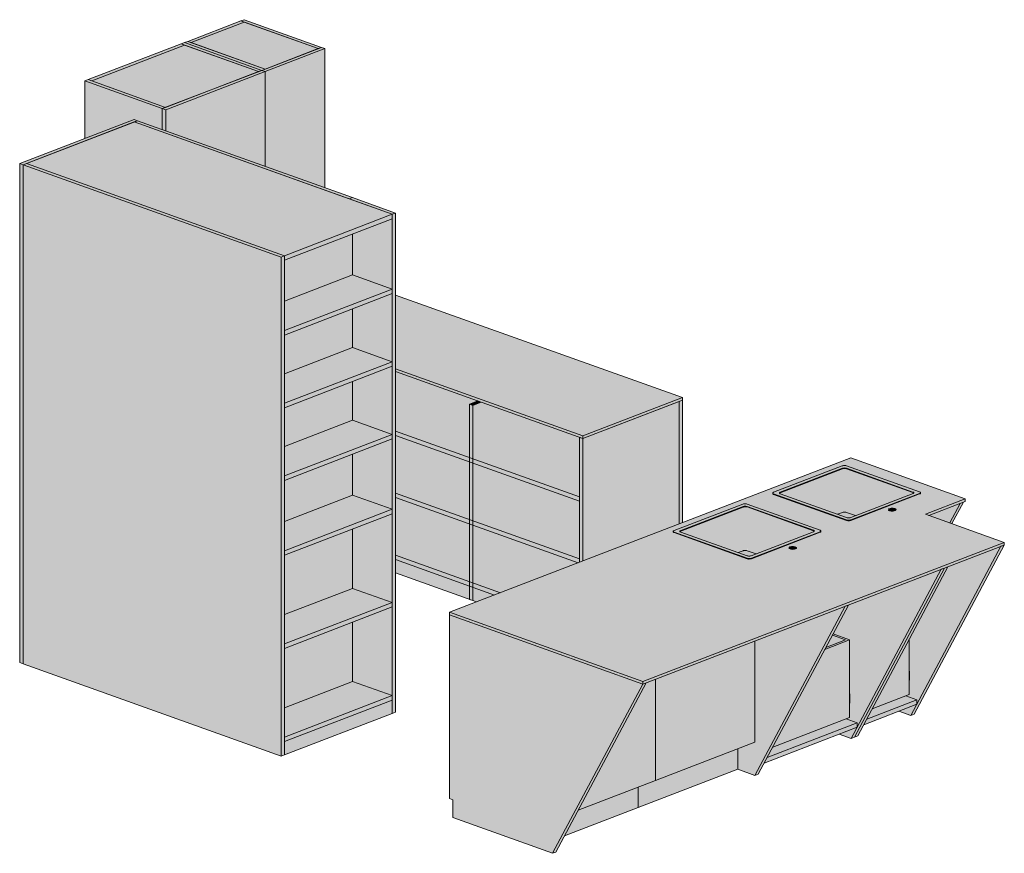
# Model space of a CAD drawing. Header units: centimetres. Extents: x 22388 to 27016, y -3381 to 11867.
# Tile 7 of 10: x 25496 to 25908, y 2573 to 2921. Entities that reach past the tile are written whole.
import ezdxf

# ---------------------------------------------------------------- set-up
doc = ezdxf.new("R2010")
doc.units = ezdxf.units.CM
doc.layers.add('A-GENM', color=13, linetype='Continuous', lineweight=18)

# ---------------------------------------------------------------- blocks, each defined once
blk = doc.blocks.new('CASE_Zestaw-Kuchnia-Wydawalnia - E25-ZK-01-9015033-E25-ZK-01 Copy 1')
at = {"layer": 'A-GENM'}
for points in [[(-22764.64, 2911.88), (-22742.43, 2920.43), (-22743.86, 2920.94), (-22766.08, 2912.39)], [(-22733.69, 2900.8), (-22711.53, 2909.37), (-22742.43, 2920.43), (-22764.58, 2911.86), (-22735.07, 2901.3)], [(-22711.47, 2909.35), (-22710.08, 2909.88), (-22742.48, 2921.47), (-22743.86, 2920.94), (-22711.53, 2909.37)], [(-22806.29, 2895.85), (-22767.41, 2910.81), (-22768.85, 2911.33), (-22807.73, 2896.37)], [(-22775.33, 2884.78), (-22736.52, 2899.75), (-22767.41, 2910.81), (-22806.23, 2895.83), (-22776.72, 2885.27)], [(-22736.46, 2899.73), (-22735.07, 2900.27), (-22767.47, 2911.86), (-22768.85, 2911.33), (-22736.52, 2899.75)], [(-22735.07, 2900.27), (-22733.69, 2900.8), (-22766.08, 2912.39), (-22767.41, 2911.84), (-22736.46, 2900.77)], [(-22733.63, 2899.75), (-22708.64, 2909.37), (-22710.08, 2909.88), (-22735.07, 2900.27), (-22733.69, 2899.77)], [(-22708.64, 2851.12), (-22708.64, 2909.37), (-22733.63, 2899.75), (-22733.63, 2860.06), (-22711.47, 2852.13)], [(-22775.28, 2883.73), (-22733.63, 2899.75), (-22735.07, 2900.27), (-22776.72, 2884.24)], [(-22733.63, 2860.06), (-22733.63, 2899.75), (-22775.28, 2883.73), (-22775.28, 2874.96), (-22735.07, 2860.58)], [(-22776.72, 2884.24), (-22775.33, 2884.78), (-22807.73, 2896.37), (-22809.11, 2895.83), (-22778.22, 2884.78)], [(-22809.11, 2871.78), (-22788.47, 2879.68), (-22776.72, 2875.48), (-22776.72, 2884.24), (-22809.11, 2895.83), (-22809.11, 2874.31)], [(-22775.28, 2874.96), (-22775.33, 2883.75), (-22776.72, 2884.24), (-22776.72, 2875.48), (-22775.33, 2874.98)], [(-22834.98, 2860.76), (-22787.08, 2879.19), (-22788.52, 2879.7), (-22836.42, 2861.27)], [(-22725.62, 2822.65), (-22680.5, 2840.02), (-22788.47, 2878.65), (-22833.59, 2861.29), (-22727.01, 2823.15)], [(-22698.49, 2846.46), (-22697.1, 2846.99), (-22787.08, 2879.19), (-22788.47, 2878.65), (-22711.47, 2851.1)], [(-22834.98, 2651.82), (-22834.98, 2860.76), (-22836.42, 2861.27), (-22836.42, 2652.33)], [(-22727.01, 2822.12), (-22725.62, 2822.65), (-22833.59, 2861.29), (-22834.98, 2860.76), (-22728.5, 2822.65)], [(-22727.01, 2613.18), (-22727.01, 2822.12), (-22834.98, 2860.76), (-22834.98, 2651.82), (-22763.3, 2626.17)], [(-22680.5, 2840.02), (-22679.11, 2840.55), (-22697.1, 2846.99), (-22698.49, 2846.46), (-22681.99, 2840.55)], [(-22725.62, 2820.8), (-22680.5, 2838.16), (-22680.5, 2840.02), (-22725.62, 2822.65), (-22725.62, 2820.99)], [(-22680.5, 2631.08), (-22679.11, 2631.61), (-22679.11, 2840.55), (-22680.5, 2840.02), (-22680.5, 2636.65)], [(-22727.01, 2613.18), (-22725.62, 2613.72), (-22725.62, 2822.65), (-22727.01, 2822.12), (-22727.01, 2619.29)], [(-22725.62, 2791.31), (-22680.5, 2808.68), (-22697.05, 2814.6), (-22725.62, 2803.61), (-22725.62, 2791.94)], [(-22725.62, 2789.46), (-22680.5, 2806.82), (-22680.5, 2808.68), (-22725.62, 2791.31)], [(-22600.67, 2747.23), (-22559.02, 2763.25), (-22679.11, 2806.22), (-22679.11, 2775.3), (-22625.72, 2756.19)], [(-22725.62, 2760.9), (-22680.5, 2778.26), (-22697.05, 2784.19), (-22725.62, 2773.2), (-22725.62, 2760.94)], [(-22725.62, 2759.04), (-22680.5, 2776.41), (-22680.5, 2778.26), (-22725.62, 2760.9)], [(-22600.67, 2746.11), (-22600.67, 2747.23), (-22679.11, 2775.3), (-22679.11, 2774.18), (-22603.78, 2747.23)], [(-22646.74, 2760), (-22643.24, 2761.35), (-22644.68, 2761.86), (-22648.18, 2760.51)], [(-22600.67, 2746.11), (-22559.02, 2762.14), (-22559.02, 2763.25), (-22600.67, 2747.23)], [(-22600.67, 2694.89), (-22560.41, 2710.38), (-22560.41, 2761.61), (-22600.67, 2746.11), (-22600.67, 2695.74)], [(-22560.41, 2710.38), (-22559.02, 2710.91), (-22559.07, 2762.12), (-22560.41, 2761.61), (-22560.41, 2714.35)], [(-22725.62, 2730.49), (-22680.5, 2747.85), (-22697.05, 2753.78), (-22725.62, 2742.79), (-22725.62, 2734.94)], [(-22602.11, 2719.88), (-22602.11, 2721.74), (-22679.11, 2749.29), (-22679.11, 2747.44), (-22607.3, 2721.74)], [(-22725.62, 2728.63), (-22680.5, 2745.99), (-22680.5, 2747.85), (-22725.62, 2730.49)], [(-22602.11, 2694.33), (-22600.67, 2694.89), (-22600.67, 2746.11), (-22602.11, 2746.63), (-22602.11, 2695.74)], [(-22518.09, 2723.45), (-22491.99, 2733.5), (-22491.99, 2733.68), (-22518.09, 2723.64), (-22518.09, 2723.55)], [(-22494.04, 2714.41), (-22491.99, 2715.23), (-22491.99, 2733.5), (-22518.09, 2723.45), (-22518.06, 2723.01), (-22495.67, 2715)], [(-22491.99, 2733.5), (-22491.46, 2733.61), (-22490.84, 2733.62), (-22490.3, 2733.59), (-22490.3, 2733.69), (-22490.84, 2733.8), (-22491.46, 2733.8), (-22491.99, 2733.68), (-22491.99, 2733.57)], [(-22491.99, 2715.2), (-22491.46, 2715.32), (-22490.52, 2715.27), (-22490.3, 2715.23), (-22490.3, 2733.51), (-22490.84, 2733.62), (-22491.48, 2733.61), (-22491.99, 2733.5), (-22491.99, 2715.21)], [(-22462.51, 2723.57), (-22462.51, 2723.75), (-22490.3, 2733.69), (-22490.29, 2733.51), (-22462.78, 2723.66)], [(-22486.53, 2713.87), (-22462.51, 2723.12), (-22462.51, 2723.57), (-22490.3, 2733.51), (-22490.26, 2715.2), (-22487.88, 2714.35)], [(-22725.62, 2699.15), (-22680.5, 2716.51), (-22697.05, 2722.44), (-22725.62, 2711.44)], [(-22602.71, 2694.1), (-22602.11, 2694.33), (-22602.11, 2695.74), (-22679.11, 2723.29), (-22679.11, 2721.44), (-22607.3, 2695.74)], [(-22520.82, 2722.78), (-22520.85, 2722.98), (-22521.16, 2723.06), (-22521.13, 2722.96), (-22520.85, 2722.79)], [(-22490.3, 2711.86), (-22490.3, 2712.04), (-22520.82, 2722.96), (-22520.82, 2722.78), (-22490.44, 2711.91)], [(-22518.09, 2723.02), (-22518.09, 2723.45), (-22518.4, 2723.24), (-22518.29, 2723.13), (-22518.24, 2723.09)], [(-22518.39, 2723.25), (-22518.24, 2723.38), (-22518.09, 2723.45), (-22518.09, 2723.64), (-22518.39, 2723.44), (-22518.39, 2723.32)], [(-22488.46, 2711.87), (-22459.72, 2722.93), (-22459.72, 2723.11), (-22488.46, 2712.06)], [(-22462.19, 2723.37), (-22462.19, 2723.55), (-22462.51, 2723.75), (-22462.51, 2723.57), (-22462.24, 2723.41)], [(-22462.51, 2723.11), (-22462.24, 2723.26), (-22462.19, 2723.37), (-22462.51, 2723.57), (-22462.51, 2723.11)], [(-22462.18, 2723.33), (-22462.17, 2723.51), (-22462.19, 2723.41), (-22462.18, 2723.34)], [(-22459.72, 2722.93), (-22459.4, 2723.15), (-22459.41, 2723.32), (-22459.54, 2723.2), (-22459.72, 2723.11)], [(-22455.83, 2713.96), (-22440.67, 2719.79), (-22440.67, 2720.9), (-22457.33, 2714.49), (-22456.33, 2714.14)], [(-22725.62, 2697.29), (-22680.5, 2714.65), (-22680.5, 2716.51), (-22725.62, 2699.15)], [(-22559.74, 2707.43), (-22533.64, 2717.47), (-22533.64, 2717.66), (-22559.74, 2707.61), (-22559.74, 2707.52)], [(-22535.69, 2698.39), (-22533.64, 2699.21), (-22533.64, 2717.47), (-22559.74, 2707.43), (-22559.71, 2706.98), (-22537.89, 2699.18)], [(-22533.64, 2717.47), (-22533.11, 2717.59), (-22532.49, 2717.59), (-22531.94, 2717.56), (-22532, 2717.68), (-22532.49, 2717.78), (-22533.11, 2717.77), (-22533.64, 2717.66), (-22533.64, 2717.54)], [(-22533.64, 2699.18), (-22533.11, 2699.3), (-22532.17, 2699.25), (-22531.94, 2699.21), (-22531.94, 2717.48), (-22532.49, 2717.59), (-22533.19, 2717.58), (-22533.64, 2717.47), (-22533.64, 2699.19)], [(-22504.16, 2707.54), (-22504.16, 2707.72), (-22531.94, 2717.67), (-22531.94, 2717.48), (-22504.42, 2707.63)], [(-22528.18, 2697.84), (-22504.16, 2707.1), (-22504.16, 2707.54), (-22531.94, 2717.48), (-22531.91, 2699.18), (-22529.74, 2698.4)], [(-22470.69, 2715.81), (-22470.1, 2715.96), (-22470.1, 2716.8), (-22470.82, 2716.94), (-22471.65, 2716.94), (-22472.36, 2716.78), (-22472.75, 2716.53), (-22472.76, 2716.51), (-22472.81, 2716.36), (-22472.67, 2716.14), (-22472.51, 2716.03), (-22472.01, 2715.85), (-22471.73, 2715.81), (-22471.18, 2715.85), (-22470.77, 2715.82)], [(-22470.1, 2715.94), (-22469.81, 2716.08), (-22469.66, 2716.23), (-22469.61, 2716.38), (-22469.67, 2716.53), (-22469.84, 2716.67), (-22470.1, 2716.78), (-22470.1, 2715.96)], [(-22447.13, 2710.85), (-22442.8, 2718.97), (-22455.83, 2713.96), (-22447.87, 2711.11)], [(-22446.21, 2710.51), (-22441.42, 2719.5), (-22442.8, 2718.97), (-22447.13, 2710.85)], [(-22489.42, 2712.94), (-22488.73, 2713.03), (-22488.07, 2713.28), (-22486.53, 2713.87), (-22490.55, 2715.28), (-22491.15, 2715.32), (-22491.75, 2715.27), (-22491.99, 2715.2), (-22494.04, 2714.41), (-22489.99, 2712.99), (-22489.73, 2712.96)], [(-22489.37, 2711.72), (-22488.72, 2711.79), (-22488.46, 2711.87), (-22488.5, 2712.04), (-22489.04, 2711.93), (-22489.73, 2711.93), (-22490.3, 2711.96), (-22490.28, 2711.85), (-22489.71, 2711.74), (-22489.4, 2711.72)], [(-22471.18, 2715.77), (-22470.94, 2715.84), (-22471.73, 2715.81), (-22471.6, 2715.79)], [(-22562.47, 2706.75), (-22562.5, 2706.95), (-22562.81, 2707.04), (-22562.77, 2706.93), (-22562.5, 2706.77)], [(-22531.95, 2695.83), (-22531.95, 2696.02), (-22562.47, 2706.94), (-22562.47, 2706.75), (-22532.48, 2696.02)], [(-22559.74, 2707), (-22559.77, 2707.41), (-22560.05, 2707.22), (-22559.94, 2707.1), (-22559.91, 2707.07)], [(-22560.04, 2707.23), (-22559.77, 2707.41), (-22559.74, 2707.43), (-22559.74, 2707.61), (-22560.04, 2707.41), (-22560.04, 2707.29)], [(-22530.11, 2695.84), (-22501.37, 2706.9), (-22501.37, 2707.09), (-22530.11, 2696.02)], [(-22503.84, 2707.34), (-22503.84, 2707.53), (-22504.16, 2707.72), (-22504.13, 2707.53), (-22503.91, 2707.4)], [(-22504.16, 2707.08), (-22503.89, 2707.23), (-22503.84, 2707.34), (-22504.16, 2707.54), (-22504.16, 2707.09)], [(-22503.82, 2707.31), (-22503.82, 2707.48), (-22503.84, 2707.41), (-22503.83, 2707.31)], [(-22501.37, 2706.9), (-22501.04, 2707.12), (-22501.06, 2707.29), (-22501.23, 2707.16), (-22501.37, 2707.09)], [(-22575.6, 2643.32), (-22424.27, 2701.55), (-22424.27, 2702.67), (-22575.6, 2644.44)], [(-22512.34, 2699.78), (-22511.75, 2699.93), (-22511.75, 2700.77), (-22512.47, 2700.92), (-22513.3, 2700.91), (-22514.01, 2700.75), (-22514.4, 2700.5), (-22514.41, 2700.49), (-22514.46, 2700.33), (-22514.32, 2700.11), (-22514.16, 2700), (-22513.65, 2699.83), (-22513.35, 2699.79), (-22512.89, 2699.82), (-22512.34, 2699.79)], [(-22512.83, 2699.75), (-22512.68, 2699.81), (-22513.38, 2699.79), (-22513.25, 2699.77)], [(-22511.75, 2699.92), (-22511.46, 2700.06), (-22511.31, 2700.2), (-22511.26, 2700.35), (-22511.32, 2700.51), (-22511.49, 2700.65), (-22511.75, 2700.75), (-22511.75, 2699.93)], [(-22463.4, 2630.2), (-22462.01, 2630.74), (-22424.27, 2701.55), (-22425.66, 2701.02), (-22456.71, 2642.74)], [(-22637.73, 2680.63), (-22635.22, 2681.59), (-22679.11, 2697.29), (-22679.11, 2695.44), (-22641.08, 2681.83)], [(-22531.07, 2696.92), (-22530.38, 2697.01), (-22529.71, 2697.25), (-22528.18, 2697.84), (-22532.2, 2699.26), (-22532.8, 2699.3), (-22533.4, 2699.25), (-22533.64, 2699.18), (-22535.69, 2698.39), (-22531.64, 2696.97), (-22531.13, 2696.92)], [(-22531.02, 2695.7), (-22530.37, 2695.77), (-22530.11, 2695.84), (-22530.14, 2696.02), (-22530.68, 2695.9), (-22531.38, 2695.9), (-22531.95, 2695.94), (-22531.93, 2695.83), (-22531.36, 2695.71), (-22531.13, 2695.7)], [(-22645.23, 2677.74), (-22637.73, 2680.63), (-22679.11, 2695.44), (-22679.11, 2689.86), (-22651.91, 2680.13)], [(-22488.38, 2620.59), (-22487, 2621.12), (-22449.26, 2691.94), (-22450.65, 2691.4), (-22488.14, 2621.04)], [(-22487, 2621.12), (-22485.61, 2621.65), (-22447.87, 2692.47), (-22449.26, 2691.94), (-22478.66, 2636.76)], [(-22725.62, 2660.15), (-22680.5, 2677.51), (-22697.05, 2683.43), (-22725.62, 2672.44), (-22725.62, 2661.03)], [(-22725.62, 2658.29), (-22680.5, 2675.65), (-22680.5, 2677.51), (-22725.62, 2660.15)], [(-22528.65, 2605.09), (-22490.91, 2675.91), (-22528.65, 2661.39), (-22528.65, 2619.02), (-22535.84, 2616.25), (-22535.84, 2607.67)], [(-22528.65, 2605.09), (-22527.26, 2605.63), (-22489.52, 2676.44), (-22490.91, 2675.91), (-22527.25, 2607.71)], [(-22575.6, 2643.32), (-22575.6, 2644.44), (-22656.52, 2673.39), (-22656.52, 2672.28), (-22576.5, 2643.65)], [(-22613.33, 2572.51), (-22575.6, 2643.32), (-22656.52, 2672.28), (-22656.52, 2595.39), (-22655.08, 2594.88), (-22655.08, 2587.45), (-22619.14, 2574.59)], [(-22499.42, 2657.86), (-22489.07, 2661.84), (-22495.98, 2664.32), (-22496.26, 2663.8), (-22490.76, 2661.83), (-22498.99, 2658.67), (-22499.1, 2658.47)], [(-22498.99, 2658.67), (-22490.79, 2661.84), (-22496.26, 2663.8), (-22497.74, 2661.03)], [(-22570.29, 2603), (-22528.65, 2619.02), (-22528.65, 2661.39), (-22570.29, 2645.36), (-22570.29, 2607.71)], [(-22521.21, 2616.97), (-22489.07, 2629.34), (-22489.07, 2661.84), (-22499.42, 2657.86), (-22520.03, 2619.18)], [(-22479.56, 2633), (-22464.08, 2638.96), (-22464.08, 2662.06), (-22478.66, 2634.68)], [(-22464.08, 2648.68), (-22463.9, 2648.75), (-22464.08, 2648.81)], [(-22464.08, 2644.97), (-22463.9, 2645.03), (-22463.9, 2648.75), (-22464.08, 2648.68), (-22464.08, 2645.03)], [(-22725.62, 2621.15), (-22680.5, 2638.51), (-22697.05, 2644.43), (-22725.62, 2633.44), (-22725.62, 2622.27)], [(-22613.33, 2572.51), (-22611.94, 2573.04), (-22574.21, 2643.86), (-22575.6, 2643.32), (-22611.94, 2575.11)], [(-22602.61, 2590.56), (-22570.29, 2603), (-22570.29, 2645.36), (-22574.21, 2643.86), (-22593.47, 2607.71)], [(-22725.62, 2619.29), (-22680.5, 2636.65), (-22680.5, 2638.51), (-22725.62, 2621.15), (-22725.62, 2619.64)], [(-22489.07, 2639.07), (-22488.89, 2639.13), (-22489.07, 2639.2)], [(-22489.07, 2635.35), (-22488.89, 2635.42), (-22488.89, 2639.13), (-22489.07, 2639.07), (-22489.07, 2635.98)], [(-22481.87, 2628.67), (-22460.9, 2636.74), (-22465.54, 2638.4), (-22479.59, 2632.96), (-22481.05, 2630.2)], [(-22725.62, 2613.72), (-22680.5, 2631.08), (-22680.5, 2636.65), (-22725.62, 2619.29)], [(-22483.11, 2626.33), (-22460.9, 2634.88), (-22460.9, 2636.74), (-22481.87, 2628.67), (-22482.12, 2628.19)], [(-22524.76, 2610.31), (-22485.89, 2625.27), (-22485.89, 2627.12), (-22523.52, 2612.64), (-22523.77, 2612.17)], [(-22523.52, 2612.64), (-22485.89, 2627.12), (-22490.53, 2628.78), (-22521.23, 2616.93), (-22522.54, 2614.49)], [(-22577.49, 2591.64), (-22535.84, 2607.71), (-22535.84, 2616.25), (-22577.49, 2600.23)], [(-22608.36, 2579.77), (-22577.49, 2591.64), (-22577.49, 2600.23), (-22602.61, 2590.56), (-22604.52, 2586.97)]]:
    blk.add_hatch(color=256, dxfattribs=at).paths.add_polyline_path(points)
h = blk.add_hatch(color=256, dxfattribs=at)
h.paths.add_polyline_path([(-22680.5, 2638.51), (-22680.5, 2675.65), (-22697.05, 2669.28), (-22697.05, 2644.43)])
h.paths.add_polyline_path([(-22680.5, 2677.51), (-22680.5, 2714.65), (-22697.05, 2708.28), (-22697.05, 2683.43), (-22694.51, 2682.52)])
h.paths.add_polyline_path([(-22680.5, 2716.51), (-22680.5, 2745.99), (-22697.05, 2739.62), (-22697.05, 2722.44), (-22689.93, 2719.88)])
h.paths.add_polyline_path([(-22680.5, 2747.85), (-22680.5, 2776.41), (-22697.05, 2770.04), (-22697.05, 2753.78), (-22694.51, 2752.87)])
h.paths.add_polyline_path([(-22680.5, 2778.26), (-22680.5, 2806.82), (-22697.05, 2800.45), (-22697.05, 2784.19), (-22694.51, 2783.28)])
h.paths.add_polyline_path([(-22680.5, 2808.68), (-22680.5, 2838.16), (-22697.05, 2831.79), (-22697.05, 2814.6), (-22690.76, 2812.35)])
h = blk.add_hatch(color=256, dxfattribs=at)
h.paths.add_polyline_path([(-22725.62, 2633.44), (-22697.05, 2644.43), (-22697.05, 2669.28), (-22725.62, 2658.29), (-22725.62, 2636.65)])
h.paths.add_polyline_path([(-22725.62, 2672.44), (-22697.05, 2683.43), (-22697.05, 2708.28), (-22725.62, 2697.29), (-22725.62, 2677.51)])
h.paths.add_polyline_path([(-22725.62, 2711.44), (-22697.05, 2722.44), (-22697.05, 2739.62), (-22725.62, 2728.63), (-22725.62, 2713.93)])
h.paths.add_polyline_path([(-22725.62, 2742.79), (-22697.05, 2753.78), (-22697.05, 2770.04), (-22725.62, 2759.04), (-22725.62, 2747.85)])
h.paths.add_polyline_path([(-22725.62, 2773.2), (-22697.05, 2784.19), (-22697.05, 2800.45), (-22725.62, 2789.46), (-22725.62, 2777.39)])
h.paths.add_polyline_path([(-22725.62, 2803.61), (-22697.05, 2814.6), (-22697.05, 2831.79), (-22725.62, 2820.8), (-22725.62, 2804.46)])
h = blk.add_hatch(color=256, dxfattribs=at)
h.paths.add_polyline_path([(-22602.11, 2721.74), (-22602.11, 2746.63), (-22613.23, 2750.61), (-22646.74, 2737.71), (-22625.72, 2730.19)])
h.paths.add_polyline_path([(-22648.18, 2738.23), (-22648.18, 2760.51), (-22644.68, 2761.86), (-22679.11, 2774.18), (-22679.11, 2749.29), (-22656.52, 2741.21)])
h = blk.add_hatch(color=256, dxfattribs=at)
h.paths.add_polyline_path([(-22646.74, 2685.71), (-22646.74, 2709.85), (-22648.18, 2710.37), (-22648.18, 2686.22)])
h.paths.add_polyline_path([(-22646.74, 2711.71), (-22646.74, 2735.85), (-22648.18, 2736.37), (-22648.18, 2712.23)])
h.paths.add_polyline_path([(-22646.74, 2737.71), (-22646.74, 2760), (-22648.18, 2760.51), (-22648.18, 2738.23), (-22647.64, 2738.03)])
h = blk.add_hatch(color=256, dxfattribs=at)
h.paths.add_polyline_path([(-22646.74, 2685.71), (-22614.23, 2698.22), (-22646.74, 2709.85), (-22646.74, 2693.88)])
h.paths.add_polyline_path([(-22646.74, 2711.71), (-22614.23, 2724.22), (-22646.74, 2735.85), (-22646.74, 2719.88)])
h.paths.add_polyline_path([(-22646.74, 2737.71), (-22613.23, 2750.61), (-22643.24, 2761.35), (-22646.74, 2760), (-22646.74, 2738.03)])
h = blk.add_hatch(color=256, dxfattribs=at)
h.paths.add_polyline_path([(-22602.11, 2695.74), (-22602.11, 2719.88), (-22614.23, 2724.22), (-22646.74, 2711.71), (-22603.63, 2696.28)])
h.paths.add_polyline_path([(-22648.18, 2712.23), (-22648.18, 2736.37), (-22679.11, 2747.44), (-22679.11, 2723.29), (-22656.52, 2715.21)])
h = blk.add_hatch(color=256, dxfattribs=at)
h.paths.add_polyline_path([(-22575.6, 2644.44), (-22424.27, 2702.67), (-22457.33, 2714.49), (-22440.67, 2720.9), (-22488.54, 2738.03), (-22656.52, 2673.39), (-22621.97, 2661.03)])
h.paths.add_polyline_path([(-22531.02, 2695.7), (-22531.67, 2695.76), (-22532.48, 2696.02), (-22562.68, 2706.85), (-22562.81, 2707.04), (-22562.81, 2707.41), (-22562.68, 2707.53), (-22562.33, 2707.68), (-22533.44, 2718.77), (-22533.19, 2718.81), (-22532.17, 2718.76), (-22531.53, 2718.55), (-22501.17, 2707.65), (-22501.05, 2707.48), (-22501.09, 2707.08), (-22501.19, 2706.99), (-22501.37, 2706.9), (-22530.37, 2695.77), (-22530.77, 2695.71)])
h.paths.add_polyline_path([(-22512.83, 2699.75), (-22513.67, 2699.83), (-22514.23, 2700.04), (-22514.41, 2700.22), (-22514.46, 2700.33), (-22514.41, 2700.49), (-22514.26, 2700.63), (-22513.94, 2700.78), (-22513.3, 2700.91), (-22512.44, 2700.91), (-22511.71, 2700.75), (-22511.46, 2700.62), (-22511.31, 2700.47), (-22511.26, 2700.35), (-22511.31, 2700.2), (-22511.46, 2700.06), (-22511.71, 2699.93), (-22512.42, 2699.77)])
h.paths.add_polyline_path([(-22489.37, 2711.72), (-22490.02, 2711.78), (-22490.82, 2712.04), (-22521.03, 2722.88), (-22521.16, 2723.06), (-22521.16, 2723.44), (-22521.03, 2723.56), (-22520.39, 2723.83), (-22491.79, 2734.79), (-22491.17, 2734.84), (-22490.52, 2734.78), (-22489.88, 2734.58), (-22459.52, 2723.68), (-22459.41, 2723.58), (-22459.43, 2723.11), (-22459.54, 2723.02), (-22460.19, 2722.75), (-22488.72, 2711.79), (-22489.12, 2711.74)])
h.paths.add_polyline_path([(-22471.18, 2715.77), (-22471.99, 2715.85), (-22472.58, 2716.06), (-22472.76, 2716.24), (-22472.81, 2716.36), (-22472.76, 2716.51), (-22472.61, 2716.66), (-22472.36, 2716.78), (-22471.65, 2716.94), (-22470.79, 2716.94), (-22470.07, 2716.78), (-22469.84, 2716.67), (-22469.67, 2716.53), (-22469.61, 2716.38), (-22469.67, 2716.21), (-22469.84, 2716.07), (-22470.1, 2715.94), (-22470.77, 2715.8), (-22470.94, 2715.79)])
h.paths.add_polyline_path([(-22532.2, 2718.77), (-22532.2, 2718.77), (-22531.94, 2718.77)])
h = blk.add_hatch(color=256, dxfattribs=at)
h.paths.add_polyline_path([(-22489.71, 2711.92), (-22488.72, 2711.98), (-22488.05, 2712.21), (-22459.52, 2723.21), (-22459.4, 2723.33), (-22459.41, 2723.58), (-22459.72, 2723.78), (-22460.19, 2723.95), (-22490.68, 2734.81), (-22491.17, 2734.84), (-22491.85, 2734.78), (-22492.11, 2734.7), (-22521.05, 2723.55), (-22521.18, 2723.43), (-22521.16, 2723.18), (-22520.85, 2722.98), (-22520.39, 2722.81), (-22490.02, 2711.97), (-22489.73, 2711.93)])
h.paths.add_polyline_path([(-22489.42, 2712.94), (-22490.02, 2713), (-22490.48, 2713.14), (-22518.31, 2723.14), (-22518.43, 2723.32), (-22518.31, 2723.52), (-22518.24, 2723.57), (-22518.09, 2723.64), (-22491.75, 2733.75), (-22491.15, 2733.82), (-22490.55, 2733.76), (-22489.78, 2733.51), (-22462.26, 2723.62), (-22462.14, 2723.44), (-22462.26, 2723.24), (-22462.34, 2723.19), (-22462.51, 2723.11), (-22488.87, 2713), (-22489.4, 2712.94)])
h = blk.add_hatch(color=256, dxfattribs=at)
h.paths.add_polyline_path([(-22635.22, 2681.59), (-22602.71, 2694.1), (-22614.23, 2698.22), (-22646.74, 2685.71), (-22635.89, 2681.83)])
h.paths.add_polyline_path([(-22648.18, 2686.22), (-22648.18, 2710.37), (-22679.11, 2721.44), (-22679.11, 2697.29), (-22656.52, 2689.21)])
h = blk.add_hatch(color=256, dxfattribs=at)
h.paths.add_polyline_path([(-22531.36, 2695.9), (-22530.37, 2695.95), (-22529.69, 2696.19), (-22501.17, 2707.19), (-22501.04, 2707.31), (-22501.06, 2707.56), (-22501.37, 2707.75), (-22501.4, 2707.77), (-22532.2, 2718.77), (-22532.8, 2718.81), (-22533.5, 2718.76), (-22533.76, 2718.68), (-22562.7, 2707.52), (-22562.83, 2707.4), (-22562.81, 2707.15), (-22562.5, 2706.95), (-22562.11, 2706.81), (-22531.67, 2695.94), (-22531.38, 2695.9)])
h.paths.add_polyline_path([(-22531.07, 2696.92), (-22531.67, 2696.97), (-22532.13, 2697.12), (-22559.96, 2707.12), (-22560.08, 2707.3), (-22559.96, 2707.49), (-22559.93, 2707.52), (-22559.55, 2707.68), (-22533.4, 2717.73), (-22532.8, 2717.79), (-22532.2, 2717.74), (-22531.43, 2717.48), (-22503.91, 2707.59), (-22503.79, 2707.41), (-22503.91, 2707.22), (-22503.96, 2707.18), (-22504.16, 2707.08), (-22530.52, 2696.97), (-22531.07, 2696.92)])
h = blk.add_hatch(color=256, dxfattribs=at)
h.paths.add_polyline_path([(-22463.4, 2630.2), (-22460.9, 2634.88), (-22468.4, 2631.99), (-22464.08, 2630.45)])
h.paths.add_polyline_path([(-22460.9, 2634.88), (-22425.66, 2701.02), (-22447.87, 2692.47), (-22464.08, 2662.06), (-22464.08, 2648.81), (-22463.9, 2648.75), (-22463.9, 2645.03), (-22464.08, 2644.97), (-22464.08, 2638.96), (-22465.54, 2638.4), (-22460.9, 2636.74)])
h = blk.add_hatch(color=256, dxfattribs=at)
h.paths.add_polyline_path([(-22488.38, 2620.59), (-22485.89, 2625.27), (-22493.39, 2622.38), (-22489.07, 2620.83)])
h.paths.add_polyline_path([(-22485.89, 2625.27), (-22450.65, 2691.4), (-22489.52, 2676.44), (-22495.98, 2664.32), (-22489.07, 2661.83), (-22489.07, 2639.2), (-22488.89, 2639.13), (-22488.89, 2635.42), (-22489.07, 2635.35), (-22489.07, 2629.34), (-22490.53, 2628.78), (-22485.89, 2627.12)])
for p, q in [((-22743.86, 2920.94), (-22766.08, 2912.39)), ((-22742.43, 2920.43), (-22764.64, 2911.88)), ((-22764.64, 2911.88), (-22742.43, 2920.43)), ((-22742.48, 2921.47), (-22743.86, 2920.94)), ((-22742.43, 2920.43), (-22743.86, 2920.94)), ((-22743.86, 2920.94), (-22711.47, 2909.35)), ((-22710.08, 2909.88), (-22742.48, 2921.47)), ((-22711.47, 2909.35), (-22742.43, 2920.43)), ((-22768.85, 2911.33), (-22807.73, 2896.37)), ((-22767.41, 2910.81), (-22806.29, 2895.85)), ((-22806.29, 2895.85), (-22767.41, 2910.81)), ((-22767.47, 2911.86), (-22768.85, 2911.33)), ((-22767.41, 2910.81), (-22768.85, 2911.33)), ((-22768.85, 2911.33), (-22736.46, 2899.73)), ((-22766.08, 2912.39), (-22767.47, 2911.86)), ((-22767.47, 2911.86), (-22735.07, 2900.27)), ((-22735.07, 2900.27), (-22767.47, 2911.86)), ((-22736.46, 2899.73), (-22767.41, 2910.81)), ((-22766.08, 2912.39), (-22764.64, 2911.88)), ((-22733.69, 2900.8), (-22766.08, 2912.39)), ((-22764.64, 2911.88), (-22733.69, 2900.8)), ((-22710.08, 2909.88), (-22735.07, 2900.27)), ((-22711.47, 2909.35), (-22710.08, 2909.88)), ((-22708.64, 2909.37), (-22710.08, 2909.88)), ((-22733.69, 2900.8), (-22711.47, 2909.35)), ((-22733.63, 2899.75), (-22708.64, 2909.37)), ((-22708.64, 2851.12), (-22708.64, 2909.37)), ((-22735.07, 2900.27), (-22776.72, 2884.24)), ((-22775.33, 2884.78), (-22736.46, 2899.73)), ((-22775.28, 2883.73), (-22733.63, 2899.75)), ((-22736.46, 2899.73), (-22735.07, 2900.27)), ((-22735.07, 2900.27), (-22733.69, 2900.8)), ((-22733.63, 2899.75), (-22735.07, 2900.27)), ((-22735.07, 2900.27), (-22733.63, 2899.75)), ((-22733.63, 2899.75), (-22733.63, 2860.06)), ((-22733.63, 2860.06), (-22733.63, 2899.75)), ((-22807.73, 2896.37), (-22809.11, 2895.83)), ((-22809.11, 2895.83), (-22776.72, 2884.24)), ((-22809.11, 2895.83), (-22809.11, 2871.78)), ((-22807.73, 2896.37), (-22806.29, 2895.85)), ((-22775.33, 2884.78), (-22807.73, 2896.37)), ((-22806.29, 2895.85), (-22775.33, 2884.78)), ((-22776.72, 2884.24), (-22775.33, 2884.78)), ((-22776.72, 2884.24), (-22775.28, 2883.73)), ((-22776.72, 2875.48), (-22776.72, 2884.24)), ((-22776.72, 2875.48), (-22776.72, 2884.24)), ((-22775.28, 2883.73), (-22775.28, 2874.96)), ((-22788.52, 2879.7), (-22836.42, 2861.27)), ((-22834.98, 2860.76), (-22787.08, 2879.19)), ((-22788.47, 2878.65), (-22833.59, 2861.29)), ((-22787.08, 2879.19), (-22788.52, 2879.7)), ((-22787.08, 2879.19), (-22788.47, 2878.65)), ((-22788.47, 2878.65), (-22698.49, 2846.46)), ((-22680.5, 2840.02), (-22788.47, 2878.65)), ((-22697.1, 2846.99), (-22787.08, 2879.19)), ((-22836.42, 2861.27), (-22834.98, 2860.76)), ((-22836.42, 2652.33), (-22836.42, 2861.27)), ((-22833.59, 2861.29), (-22834.98, 2860.76)), ((-22834.98, 2860.76), (-22834.98, 2651.82)), ((-22834.98, 2860.76), (-22727.01, 2822.12)), ((-22834.98, 2860.76), (-22834.98, 2651.82)), ((-22833.59, 2861.29), (-22725.62, 2822.65)), ((-22725.62, 2822.65), (-22833.59, 2861.29)), ((-22698.49, 2846.46), (-22697.1, 2846.99)), ((-22697.1, 2846.99), (-22698.49, 2846.46)), ((-22698.49, 2846.46), (-22680.5, 2840.02)), ((-22679.11, 2840.55), (-22697.1, 2846.99)), ((-22725.62, 2822.65), (-22680.5, 2840.02)), ((-22680.5, 2840.02), (-22679.11, 2840.55)), ((-22680.5, 2838.16), (-22680.5, 2840.02)), ((-22680.5, 2631.08), (-22680.5, 2840.02)), ((-22679.11, 2631.61), (-22679.11, 2840.55)), ((-22680.5, 2838.16), (-22725.62, 2820.8)), ((-22697.05, 2814.6), (-22697.05, 2831.79)), ((-22727.01, 2822.12), (-22725.62, 2822.65)), ((-22727.01, 2613.18), (-22727.01, 2822.12)), ((-22725.62, 2820.8), (-22725.62, 2822.65)), ((-22725.62, 2613.72), (-22725.62, 2822.65)), ((-22697.05, 2814.6), (-22725.62, 2803.61)), ((-22680.5, 2808.68), (-22697.05, 2814.6)), ((-22725.62, 2791.31), (-22680.5, 2808.68)), ((-22680.5, 2806.82), (-22725.62, 2789.46)), ((-22680.5, 2806.82), (-22680.5, 2808.68)), ((-22559.02, 2763.25), (-22679.11, 2806.22)), ((-22697.05, 2784.19), (-22697.05, 2800.45)), ((-22725.62, 2789.46), (-22725.62, 2791.31)), ((-22697.05, 2784.19), (-22725.62, 2773.2)), ((-22680.5, 2778.26), (-22697.05, 2784.19)), ((-22725.62, 2760.9), (-22680.5, 2778.26)), ((-22680.5, 2776.41), (-22680.5, 2778.26)), ((-22680.5, 2776.41), (-22725.62, 2759.04)), ((-22679.11, 2775.3), (-22600.67, 2747.23)), ((-22600.67, 2746.11), (-22679.11, 2774.18)), ((-22697.05, 2753.78), (-22697.05, 2770.04)), ((-22644.68, 2761.86), (-22648.18, 2760.51)), ((-22600.67, 2747.23), (-22559.02, 2763.25)), ((-22559.02, 2762.14), (-22600.67, 2746.11)), ((-22600.67, 2746.11), (-22560.41, 2761.61)), ((-22560.41, 2761.61), (-22559.02, 2762.14)), ((-22560.41, 2710.38), (-22560.41, 2761.61)), ((-22560.41, 2710.38), (-22560.41, 2761.61)), ((-22559.02, 2762.14), (-22559.02, 2763.25)), ((-22559.02, 2710.91), (-22559.02, 2762.14)), ((-22725.62, 2759.04), (-22725.62, 2760.9)), ((-22648.18, 2760.51), (-22646.74, 2760)), ((-22648.18, 2678.8), (-22648.18, 2760.51)), ((-22646.74, 2760), (-22643.24, 2761.35)), ((-22646.74, 2678.28), (-22646.74, 2760)), ((-22697.05, 2753.78), (-22725.62, 2742.79)), ((-22680.5, 2747.85), (-22697.05, 2753.78)), ((-22679.11, 2749.29), (-22602.11, 2721.74)), ((-22725.62, 2730.49), (-22680.5, 2747.85)), ((-22680.5, 2745.99), (-22725.62, 2728.63)), ((-22680.5, 2745.99), (-22680.5, 2747.85)), ((-22602.11, 2719.88), (-22679.11, 2747.44)), ((-22602.11, 2746.63), (-22600.67, 2746.11)), ((-22602.11, 2694.33), (-22602.11, 2746.63)), ((-22600.67, 2746.11), (-22600.67, 2747.23)), ((-22600.67, 2746.11), (-22600.67, 2694.89)), ((-22697.05, 2722.44), (-22697.05, 2739.62)), ((-22488.54, 2738.03), (-22656.52, 2673.39)), ((-22440.67, 2720.9), (-22488.54, 2738.03)), ((-22492.11, 2734.7), (-22520.85, 2723.65)), ((-22518.09, 2723.64), (-22491.99, 2733.68)), ((-22491.99, 2733.5), (-22518.09, 2723.45)), ((-22518.09, 2723.45), (-22491.99, 2733.5)), ((-22490.3, 2733.69), (-22462.51, 2723.75)), ((-22462.51, 2723.57), (-22490.3, 2733.51)), ((-22490.3, 2733.51), (-22462.51, 2723.57)), ((-22459.75, 2723.8), (-22490.27, 2734.72)), ((-22725.62, 2728.63), (-22725.62, 2730.49)), ((-22697.05, 2722.44), (-22725.62, 2711.44)), ((-22680.5, 2716.51), (-22697.05, 2722.44)), ((-22679.11, 2723.29), (-22602.11, 2695.74)), ((-22602.71, 2694.1), (-22679.11, 2721.44)), ((-22602.11, 2719.88), (-22602.11, 2721.74)), ((-22521.22, 2723.31), (-22521.22, 2723.13)), ((-22520.82, 2722.96), (-22490.3, 2712.04)), ((-22490.3, 2711.86), (-22520.82, 2722.78)), ((-22490.28, 2713.07), (-22518.06, 2723.01)), ((-22462.48, 2723.12), (-22488.58, 2713.08)), ((-22488.46, 2712.06), (-22459.72, 2723.11)), ((-22459.72, 2722.93), (-22488.46, 2711.87)), ((-22459.36, 2723.26), (-22459.36, 2723.45)), ((-22457.33, 2714.49), (-22440.67, 2720.9)), ((-22440.67, 2719.79), (-22440.67, 2720.9)), ((-22725.62, 2699.15), (-22680.5, 2716.51)), ((-22680.5, 2714.65), (-22680.5, 2716.51)), ((-22533.76, 2718.68), (-22562.5, 2707.62)), ((-22559.74, 2707.61), (-22533.64, 2717.66)), ((-22533.64, 2717.47), (-22559.74, 2707.43)), ((-22559.74, 2707.43), (-22533.64, 2717.47)), ((-22531.94, 2717.67), (-22504.16, 2707.72)), ((-22504.16, 2707.54), (-22531.94, 2717.48)), ((-22531.94, 2717.48), (-22504.16, 2707.54)), ((-22501.4, 2707.77), (-22531.92, 2718.69)), ((-22440.67, 2719.79), (-22455.83, 2713.96)), ((-22442.8, 2718.97), (-22447.13, 2710.85)), ((-22447.13, 2710.85), (-22442.8, 2718.97)), ((-22441.42, 2719.5), (-22446.21, 2710.51)), ((-22680.5, 2714.65), (-22725.62, 2697.29)), ((-22491.99, 2715.2), (-22494.04, 2714.41)), ((-22486.53, 2713.87), (-22490.3, 2715.21)), ((-22424.27, 2702.67), (-22457.33, 2714.49)), ((-22697.05, 2683.43), (-22697.05, 2708.28)), ((-22562.86, 2707.29), (-22562.86, 2707.1)), ((-22562.47, 2706.94), (-22531.95, 2696.02)), ((-22531.95, 2695.83), (-22562.47, 2706.75)), ((-22531.93, 2697.04), (-22559.71, 2706.98)), ((-22504.13, 2707.1), (-22530.23, 2697.05)), ((-22530.11, 2696.03), (-22501.37, 2707.09)), ((-22501.37, 2706.9), (-22530.11, 2695.84)), ((-22501.01, 2707.24), (-22501.01, 2707.42)), ((-22575.6, 2644.44), (-22424.27, 2702.67)), ((-22424.27, 2701.55), (-22575.6, 2643.32)), ((-22463.4, 2630.2), (-22425.66, 2701.02)), ((-22424.27, 2701.55), (-22462.01, 2630.74)), ((-22424.27, 2701.55), (-22425.66, 2701.02)), ((-22424.27, 2701.55), (-22424.27, 2702.67)), ((-22725.62, 2697.29), (-22725.62, 2699.15)), ((-22679.11, 2697.29), (-22635.22, 2681.59)), ((-22602.11, 2694.33), (-22602.11, 2695.74)), ((-22533.64, 2699.18), (-22535.69, 2698.39)), ((-22528.18, 2697.84), (-22531.94, 2699.19)), ((-22679.11, 2695.44), (-22637.73, 2680.63)), ((-22637.73, 2680.63), (-22679.11, 2695.44)), ((-22488.38, 2620.59), (-22450.65, 2691.4)), ((-22487, 2621.12), (-22449.26, 2691.94)), ((-22449.26, 2691.94), (-22487, 2621.12)), ((-22447.87, 2692.47), (-22485.61, 2621.65)), ((-22449.26, 2691.94), (-22450.65, 2691.4)), ((-22447.87, 2692.47), (-22449.26, 2691.94)), ((-22645.23, 2677.74), (-22679.11, 2689.86)), ((-22697.05, 2683.43), (-22725.62, 2672.44)), ((-22680.5, 2677.51), (-22697.05, 2683.43)), ((-22725.62, 2660.15), (-22680.5, 2677.51)), ((-22680.5, 2675.65), (-22725.62, 2658.29)), ((-22680.5, 2675.65), (-22680.5, 2677.51)), ((-22646.74, 2678.28), (-22648.18, 2678.8)), ((-22528.65, 2605.09), (-22490.91, 2675.91)), ((-22489.52, 2676.44), (-22527.26, 2605.63)), ((-22489.52, 2676.44), (-22490.91, 2675.91)), ((-22656.52, 2673.39), (-22575.6, 2644.44)), ((-22656.52, 2672.28), (-22656.52, 2673.39)), ((-22575.6, 2643.32), (-22656.52, 2672.28)), ((-22575.6, 2643.32), (-22656.52, 2672.28)), ((-22656.52, 2672.28), (-22656.52, 2595.39)), ((-22697.05, 2644.43), (-22697.05, 2669.28)), ((-22496.26, 2663.8), (-22490.76, 2661.83)), ((-22489.07, 2661.84), (-22495.98, 2664.32)), ((-22725.62, 2658.29), (-22725.62, 2660.15)), ((-22528.65, 2661.39), (-22528.65, 2619.02)), ((-22499.42, 2657.86), (-22489.07, 2661.84)), ((-22490.76, 2661.83), (-22498.99, 2658.67)), ((-22489.07, 2629.34), (-22489.07, 2661.84)), ((-22464.08, 2638.96), (-22464.08, 2662.06)), ((-22834.98, 2651.82), (-22836.42, 2652.33)), ((-22727.01, 2613.18), (-22834.98, 2651.82)), ((-22463.9, 2648.75), (-22464.08, 2648.81)), ((-22463.9, 2648.75), (-22464.08, 2648.68)), ((-22463.9, 2645.03), (-22463.9, 2648.75)), ((-22697.05, 2644.43), (-22725.62, 2633.44)), ((-22680.5, 2638.51), (-22697.05, 2644.43)), ((-22613.33, 2572.51), (-22575.6, 2643.32)), ((-22574.21, 2643.86), (-22611.94, 2573.04)), ((-22575.6, 2643.32), (-22575.6, 2644.44)), ((-22574.21, 2643.86), (-22575.6, 2643.32)), ((-22570.29, 2603), (-22570.29, 2645.36)), ((-22570.29, 2645.36), (-22570.29, 2603)), ((-22464.08, 2644.97), (-22463.9, 2645.03)), ((-22725.62, 2621.15), (-22680.5, 2638.51)), ((-22680.5, 2636.65), (-22680.5, 2638.51)), ((-22488.89, 2639.13), (-22489.07, 2639.2)), ((-22488.89, 2639.13), (-22489.07, 2639.07)), ((-22488.89, 2635.42), (-22488.89, 2639.13)), ((-22464.08, 2638.96), (-22479.56, 2633)), ((-22460.9, 2636.74), (-22465.54, 2638.4)), ((-22725.62, 2619.29), (-22680.5, 2636.65)), ((-22680.5, 2636.65), (-22725.62, 2619.29)), ((-22680.5, 2631.08), (-22680.5, 2636.65)), ((-22489.07, 2635.35), (-22488.89, 2635.42)), ((-22460.9, 2634.88), (-22483.11, 2626.33)), ((-22481.87, 2628.67), (-22460.9, 2636.74)), ((-22460.9, 2634.88), (-22460.9, 2636.74)), ((-22680.5, 2631.08), (-22725.62, 2613.72)), ((-22679.11, 2631.61), (-22680.5, 2631.08)), ((-22468.4, 2631.99), (-22463.4, 2630.2)), ((-22462.01, 2630.74), (-22463.4, 2630.2)), ((-22523.52, 2612.64), (-22485.89, 2627.12)), ((-22489.07, 2629.34), (-22521.21, 2616.97)), ((-22485.89, 2627.12), (-22490.53, 2628.78)), ((-22485.89, 2625.27), (-22485.89, 2627.12)), ((-22485.89, 2625.27), (-22524.76, 2610.31)), ((-22493.39, 2622.38), (-22488.38, 2620.59)), ((-22485.61, 2621.65), (-22487, 2621.12)), ((-22725.62, 2619.29), (-22725.62, 2621.15)), ((-22725.62, 2613.72), (-22725.62, 2619.29)), ((-22528.65, 2619.02), (-22570.29, 2603)), ((-22487, 2621.12), (-22488.38, 2620.59)), ((-22725.62, 2613.72), (-22727.01, 2613.18)), ((-22535.84, 2616.25), (-22535.84, 2607.67)), ((-22535.84, 2607.67), (-22577.49, 2591.64)), ((-22535.84, 2607.67), (-22528.65, 2605.09)), ((-22527.26, 2605.63), (-22528.65, 2605.09)), ((-22570.29, 2603), (-22602.61, 2590.56)), ((-22577.49, 2591.64), (-22577.49, 2600.23)), ((-22577.49, 2600.23), (-22577.49, 2591.64)), ((-22656.52, 2595.39), (-22655.08, 2594.88)), ((-22655.08, 2594.88), (-22655.08, 2587.45)), ((-22577.49, 2591.64), (-22608.36, 2579.77)), ((-22655.08, 2587.45), (-22613.33, 2572.51)), ((-22611.94, 2573.04), (-22613.33, 2572.51))]:
    blk.add_line(p, q, dxfattribs=at)
for points in [[(-22490.27, 2734.72, 0), (-22490.55, 2734.79, 0), (-22490.86, 2734.84, 0), (-22491.2, 2734.85, 0), (-22491.54, 2734.83, 0), (-22491.85, 2734.78, 0), (-22492.11, 2734.7, 0)], [(-22491.99, 2733.68, 0), (-22491.75, 2733.75, 0), (-22491.46, 2733.8, 0), (-22491.15, 2733.82, 0), (-22490.84, 2733.8, 0), (-22490.55, 2733.76, 0), (-22490.3, 2733.69, 0)], [(-22490.3, 2733.51, 0), (-22490.55, 2733.58, 0), (-22490.84, 2733.62, 0), (-22491.15, 2733.63, 0), (-22491.46, 2733.61, 0), (-22491.75, 2733.57, 0), (-22491.99, 2733.5, 0)], [(-22491.99, 2733.5, 0), (-22491.75, 2733.57, 0), (-22491.46, 2733.61, 0), (-22491.15, 2733.63, 0), (-22490.84, 2733.62, 0), (-22490.55, 2733.58, 0), (-22490.3, 2733.51, 0)], [(-22520.85, 2723.65, 0), (-22521.05, 2723.55, 0), (-22521.18, 2723.43, 0), (-22521.22, 2723.3, 0), (-22521.16, 2723.18, 0), (-22521.03, 2723.06, 0), (-22520.82, 2722.96, 0)], [(-22520.82, 2722.78, 0), (-22521.03, 2722.88, 0), (-22521.16, 2722.99, 0), (-22521.22, 2723.12, 0), (-22521.18, 2723.24, 0)], [(-22518.06, 2723.01, 0), (-22518.26, 2723.1, 0), (-22518.38, 2723.21, 0), (-22518.43, 2723.32, 0), (-22518.39, 2723.44, 0), (-22518.28, 2723.55, 0), (-22518.09, 2723.64, 0)], [(-22518.09, 2723.45, 0), (-22518.28, 2723.36, 0), (-22518.39, 2723.25, 0)], [(-22518.39, 2723.25, 0), (-22518.28, 2723.36, 0), (-22518.09, 2723.45, 0)], [(-22462.51, 2723.75, 0), (-22462.32, 2723.66, 0), (-22462.19, 2723.55, 0), (-22462.14, 2723.44, 0), (-22462.18, 2723.32, 0), (-22462.29, 2723.21, 0), (-22462.48, 2723.12, 0)], [(-22462.19, 2723.37, 0), (-22462.32, 2723.47, 0), (-22462.51, 2723.57, 0)], [(-22462.51, 2723.57, 0), (-22462.32, 2723.47, 0), (-22462.19, 2723.37, 0)], [(-22459.72, 2723.11, 0), (-22459.52, 2723.21, 0), (-22459.4, 2723.33, 0), (-22459.36, 2723.46, 0), (-22459.41, 2723.58, 0), (-22459.54, 2723.7, 0), (-22459.75, 2723.8, 0)], [(-22459.39, 2723.37, 0), (-22459.36, 2723.27, 0), (-22459.4, 2723.15, 0), (-22459.52, 2723.03, 0), (-22459.72, 2722.93, 0)], [(-22531.92, 2718.69, 0), (-22532.2, 2718.77, 0), (-22532.51, 2718.81, 0), (-22532.85, 2718.83, 0), (-22533.19, 2718.81, 0), (-22533.5, 2718.76, 0), (-22533.76, 2718.68, 0)], [(-22533.64, 2717.66, 0), (-22533.4, 2717.73, 0), (-22533.11, 2717.77, 0), (-22532.8, 2717.79, 0), (-22532.49, 2717.78, 0), (-22532.2, 2717.74, 0), (-22531.94, 2717.67, 0)], [(-22531.94, 2717.48, 0), (-22532.2, 2717.55, 0), (-22532.49, 2717.59, 0), (-22532.8, 2717.61, 0), (-22533.11, 2717.59, 0), (-22533.4, 2717.54, 0), (-22533.64, 2717.47, 0)], [(-22533.64, 2717.47, 0), (-22533.4, 2717.54, 0), (-22533.11, 2717.59, 0), (-22532.8, 2717.61, 0), (-22532.49, 2717.59, 0), (-22532.2, 2717.55, 0), (-22531.94, 2717.48, 0)], [(-22472.32, 2715.94, 0), (-22472.58, 2716.06, 0), (-22472.75, 2716.2, 0), (-22472.81, 2716.36, 0)], [(-22472.76, 2716.51, 0), (-22472.61, 2716.66, 0), (-22472.36, 2716.78, 0), (-22472.04, 2716.88, 0), (-22471.65, 2716.94, 0), (-22471.24, 2716.96, 0), (-22470.82, 2716.94, 0), (-22470.44, 2716.89, 0), (-22470.1, 2716.8, 0)], [(-22470.1, 2716.8, 0), (-22469.84, 2716.67, 0), (-22469.67, 2716.53, 0), (-22469.61, 2716.38, 0), (-22469.66, 2716.23, 0), (-22469.81, 2716.08, 0), (-22470.06, 2715.96, 0), (-22470.39, 2715.86, 0), (-22470.77, 2715.8, 0), (-22471.18, 2715.77, 0), (-22471.6, 2715.79, 0), (-22471.99, 2715.85, 0), (-22472.32, 2715.94, 0)], [(-22490.3, 2715.21, 0), (-22490.55, 2715.28, 0), (-22490.84, 2715.33, 0), (-22491.15, 2715.34, 0), (-22491.46, 2715.32, 0), (-22491.75, 2715.27, 0), (-22491.99, 2715.2, 0)], [(-22490.3, 2712.04, 0), (-22490.02, 2711.97, 0), (-22489.71, 2711.92, 0), (-22489.37, 2711.91, 0), (-22489.04, 2711.93, 0), (-22488.72, 2711.98, 0), (-22488.46, 2712.06, 0)], [(-22488.58, 2713.08, 0), (-22488.82, 2713.01, 0), (-22489.11, 2712.96, 0), (-22489.42, 2712.94, 0), (-22489.73, 2712.96, 0), (-22490.02, 2713, 0), (-22490.28, 2713.07, 0)], [(-22470.69, 2715.82, 0), (-22470.82, 2715.83, 0), (-22471.24, 2715.85, 0), (-22471.65, 2715.82, 0), (-22471.73, 2715.82, 0)], [(-22488.46, 2711.87, 0), (-22488.72, 2711.79, 0), (-22489.04, 2711.74, 0), (-22489.37, 2711.72, 0), (-22489.71, 2711.74, 0), (-22490.02, 2711.78, 0), (-22490.3, 2711.86, 0)], [(-22562.5, 2707.62, 0), (-22562.7, 2707.52, 0), (-22562.83, 2707.4, 0), (-22562.86, 2707.28, 0), (-22562.81, 2707.15, 0), (-22562.68, 2707.04, 0), (-22562.47, 2706.94, 0)], [(-22562.47, 2706.75, 0), (-22562.68, 2706.85, 0), (-22562.81, 2706.97, 0), (-22562.86, 2707.09, 0), (-22562.83, 2707.22, 0)], [(-22559.71, 2706.98, 0), (-22559.91, 2707.07, 0), (-22560.03, 2707.18, 0), (-22560.08, 2707.3, 0), (-22560.04, 2707.41, 0), (-22559.93, 2707.52, 0), (-22559.74, 2707.61, 0)], [(-22559.74, 2707.43, 0), (-22559.93, 2707.33, 0), (-22560.04, 2707.23, 0)], [(-22560.04, 2707.23, 0), (-22559.93, 2707.33, 0), (-22559.74, 2707.43, 0)], [(-22504.16, 2707.72, 0), (-22503.96, 2707.63, 0), (-22503.84, 2707.53, 0), (-22503.79, 2707.41, 0), (-22503.83, 2707.3, 0), (-22503.94, 2707.19, 0), (-22504.13, 2707.1, 0)], [(-22503.84, 2707.34, 0), (-22503.96, 2707.45, 0), (-22504.16, 2707.54, 0)], [(-22504.16, 2707.54, 0), (-22503.96, 2707.45, 0), (-22503.84, 2707.34, 0)], [(-22501.37, 2707.09, 0), (-22501.17, 2707.19, 0), (-22501.04, 2707.31, 0), (-22501.01, 2707.43, 0), (-22501.06, 2707.56, 0), (-22501.19, 2707.67, 0), (-22501.4, 2707.77, 0)], [(-22501.04, 2707.12, 0), (-22501.17, 2707, 0), (-22501.37, 2706.9, 0)], [(-22501.03, 2707.33, 0), (-22501.01, 2707.25, 0), (-22501.03, 2707.14, 0)], [(-22513.97, 2699.92, 0), (-22514.23, 2700.04, 0), (-22514.4, 2700.18, 0), (-22514.46, 2700.33, 0)], [(-22514.41, 2700.49, 0), (-22514.26, 2700.63, 0), (-22514.01, 2700.75, 0), (-22513.68, 2700.85, 0), (-22513.3, 2700.91, 0), (-22512.89, 2700.94, 0), (-22512.47, 2700.92, 0), (-22512.08, 2700.86, 0), (-22511.75, 2700.77, 0)], [(-22511.75, 2700.77, 0), (-22511.49, 2700.65, 0), (-22511.32, 2700.51, 0), (-22511.26, 2700.35, 0), (-22511.31, 2700.2, 0), (-22511.46, 2700.06, 0), (-22511.71, 2699.93, 0), (-22512.03, 2699.83, 0), (-22512.42, 2699.77, 0), (-22512.83, 2699.75, 0), (-22513.25, 2699.77, 0), (-22513.63, 2699.82, 0), (-22513.97, 2699.92, 0)], [(-22512.33, 2699.79, 0), (-22512.47, 2699.8, 0), (-22512.89, 2699.82, 0), (-22513.3, 2699.8, 0), (-22513.38, 2699.79, 0)], [(-22531.94, 2699.19, 0), (-22532.2, 2699.26, 0), (-22532.49, 2699.3, 0), (-22532.8, 2699.31, 0), (-22533.11, 2699.3, 0), (-22533.4, 2699.25, 0), (-22533.64, 2699.18, 0)], [(-22531.95, 2696.02, 0), (-22531.67, 2695.94, 0), (-22531.36, 2695.9, 0), (-22531.02, 2695.88, 0), (-22530.68, 2695.9, 0), (-22530.37, 2695.95, 0), (-22530.11, 2696.03, 0)], [(-22530.11, 2695.84, 0), (-22530.37, 2695.77, 0), (-22530.68, 2695.72, 0), (-22531.02, 2695.7, 0), (-22531.36, 2695.71, 0), (-22531.67, 2695.76, 0), (-22531.95, 2695.83, 0)], [(-22530.23, 2697.05, 0), (-22530.47, 2696.98, 0), (-22530.76, 2696.93, 0), (-22531.07, 2696.92, 0), (-22531.38, 2696.93, 0), (-22531.67, 2696.97, 0), (-22531.93, 2697.04, 0)]]:
    blk.add_polyline3d(points, dxfattribs=at)

msp = doc.modelspace()

# ---------------------------------------------------------------- block references
at = {"layer": 'A-GENM'}
msp.add_blockref('CASE_Zestaw-Kuchnia-Wydawalnia - E25-ZK-01-9015033-E25-ZK-01 Copy 1', (48332.73, 0), dxfattribs=at)

doc.saveas('drawing.dxf')
